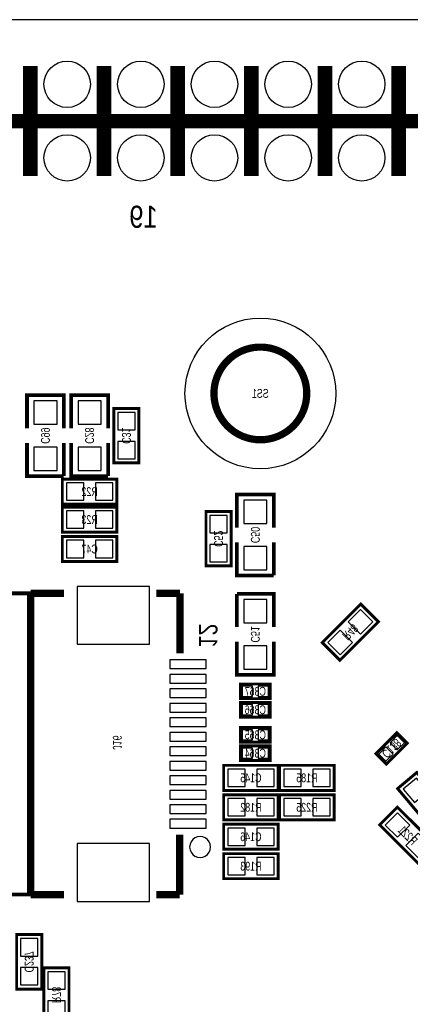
# Model space of a CAD drawing. Extents: x -8 to 119, y -73 to 71.
# Tile 5 of 8: x 27 to 41, y 37 to 71. Entities that reach past the tile are written whole.
import ezdxf
from ezdxf.enums import TextEntityAlignment as Align

# ---------------------------------------------------------------- set-up
doc = ezdxf.new("R2010")
doc.units = 0
for name, color, linetype in [('BG_OUTLINE', 12, 'CONTINUOUS'), ('BG_SILKSCREEN_BOTTOM', 173, 'CONTINUOUS'), ('PG_SILKSCREEN_BOTTOM', 150, 'CONTINUOUS'), ('PIN_BOTTOM', 202, 'CONTINUOUS'), ('RD_SILKSCREEN_BOTTOM', 122, 'CONTINUOUS')]:
    doc.layers.add(name, color=color, linetype=linetype)

msp = doc.modelspace()

# ---------------------------------------------------------------- linework, layer by layer
at = {"layer": 'BG_OUTLINE'}
msp.add_lwpolyline([(80.99999, 70.500011, 0.414212), (80.499991, 71.00001), (1.999996, 71.00001, 0.414215), (0, 68.999989), (0, 1.999996, 0.414212), (1.999996, 0), (109.000011, 0, 0.414212), (111.000007, 1.999996), (111.000007, 68.999989, 0.414214), (109.000011, 71.00001), (83.500011, 71.00001, 0.414213), (83.000012, 70.500011), (83.000012, 66.999993, -0.414217), (81.999988, 65.999995, -0.41421), (80.99999, 66.999993)], format="xyb", close=True, dxfattribs=at)
at = {"layer": 'BG_SILKSCREEN_BOTTOM', "const_width": 0.127}
msp.add_lwpolyline([(27.432406, 51.199898), (25.4, 51.199898), (25.4, 40.799918), (27.432406, 40.799918)], dxfattribs=at)
at = {"layer": 'PG_SILKSCREEN_BOTTOM'}
for points, const_width in [([(27.420011, 65.599996), (27.420011, 69.399988)], 0.499999), ([(29.960011, 65.599996), (29.960011, 69.399988)], 0.499999), ([(32.500011, 65.599996), (32.500011, 69.399988)], 0.499999), ([(35.040011, 65.599996), (35.040011, 69.399988)], 0.499999), ([(37.580011, 65.599996), (37.580011, 69.399988)], 0.499999), ([(40.120011, 65.599996), (40.120011, 69.399988)], 0.499999), ([(7.740015, 67.499992), (57.260007, 67.499992)], 0.499999), ([(28.575, 56.896), (28.575, 58.039), (27.305, 58.039), (27.305, 56.896)], 0.127), ([(30.099, 56.896), (30.099, 58.039), (28.829, 58.039), (28.829, 56.896)], 0.127), ([(31.1658, 55.7022), (31.1658, 57.5818), (30.3022, 57.5818), (30.3022, 55.7022), (31.1658, 55.7022)], 0.1016), ([(27.305, 56.388), (27.305, 55.245), (28.575, 55.245)], 0.127), ([(28.575, 55.245), (28.575, 56.388)], 0.127), ([(28.829, 56.388), (28.829, 55.245), (30.099, 55.245)], 0.127), ([(30.099, 55.245), (30.099, 56.388)], 0.127), ([(28.5242, 54.2798), (30.4038, 54.2798), (30.4038, 55.1434), (28.5242, 55.1434), (28.5242, 54.2798)], 0.1016), ([(35.814, 53.467), (35.814, 54.61), (34.544, 54.61), (34.544, 53.467)], 0.127), ([(28.5242, 53.3146), (30.4038, 53.3146), (30.4038, 54.1782), (28.5242, 54.1782), (28.5242, 53.3146)], 0.1016), ([(34.3408, 52.1462), (34.3408, 54.0258), (33.4772, 54.0258), (33.4772, 52.1462), (34.3408, 52.1462)], 0.1016), ([(28.5242, 52.2986), (30.4038, 52.2986), (30.4038, 53.1622), (28.5242, 53.1622), (28.5242, 52.2986)], 0.1016), ([(34.544, 52.959), (34.544, 51.816), (35.814, 51.816)], 0.127), ([(35.814, 51.816), (35.814, 52.959)], 0.127), ([(27.432406, 40.799918), (27.432406, 51.199898)], 0.254), ([(27.432406, 51.199898), (28.576194, 51.199898)], 0.254), ([(31.763106, 51.199898), (32.585304, 51.199898)], 0.254), ([(32.585304, 49.131118), (32.585304, 51.199898)], 0.254), ([(35.814, 50.038), (35.814, 51.181), (34.544, 51.181)], 0.127), ([(34.544, 51.181), (34.544, 50.038)], 0.127), ([(38.096393, 48.890326), (39.425474, 50.219407), (38.814807, 50.830074), (37.485726, 49.500993), (38.096393, 48.890326)], 0.1016), ([(34.544, 49.53), (34.544, 48.387), (35.814, 48.387), (35.814, 49.53)], 0.127), ([(35.687, 47.563456), (34.671, 47.563456), (34.671, 48.071456), (35.687, 48.071456), (35.687, 47.563456)], 0.1016), ([(35.687, 46.928456), (34.671, 46.928456), (34.671, 47.436456), (35.687, 47.436456), (35.687, 46.928456)], 0.1016), ([(35.687, 46.063433), (34.671, 46.063433), (34.671, 46.571433), (35.687, 46.571433), (35.687, 46.063433)], 0.1016), ([(40.41681, 46.026603), (39.698397, 45.30819), (39.33919, 45.667397), (40.057603, 46.38581), (40.41681, 46.026603)], 0.1016), ([(35.687, 45.428433), (34.671, 45.428433), (34.671, 45.936433), (35.687, 45.936433), (35.687, 45.428433)], 0.1016), ([(35.9664, 45.2628), (34.0868, 45.2628), (34.0868, 44.3992), (35.9664, 44.3992), (35.9664, 45.2628)], 0.1016), ([(37.8968, 45.2628), (36.0172, 45.2628), (36.0172, 44.3992), (37.8968, 44.3992), (37.8968, 45.2628)], 0.1016), ([(41.955872, 43.575834), (40.747696, 45.015683), (40.086128, 44.460566), (41.294304, 43.020717), (41.955872, 43.575834)], 0.1016), ([(35.9664, 44.2468), (34.0868, 44.2468), (34.0868, 43.3832), (35.9664, 43.3832), (35.9664, 44.2468)], 0.1016), ([(36.0172, 43.3832), (37.8968, 43.3832), (37.8968, 44.2468), (36.0172, 44.2468), (36.0172, 43.3832)], 0.1016), ([(41.406674, 42.490593), (40.077593, 43.819674), (39.466926, 43.209007), (40.796007, 41.879926), (41.406674, 42.490593)], 0.1016), ([(35.9664, 43.2308), (34.0868, 43.2308), (34.0868, 42.3672), (35.9664, 42.3672), (35.9664, 43.2308)], 0.1016), ([(32.569302, 40.799918), (32.569302, 42.868698)], 0.254), ([(35.9664, 42.2148), (34.0868, 42.2148), (34.0868, 41.3512), (35.9664, 41.3512), (35.9664, 42.2148)], 0.1016), ([(27.432406, 40.799918), (28.576194, 40.799918)], 0.254), ([(31.763106, 40.799918), (32.569302, 40.799918)], 0.254), ([(26.9494, 39.4208), (26.9494, 37.5412), (27.813, 37.5412), (27.813, 39.4208), (26.9494, 39.4208)], 0.1016), ([(28.7528, 36.3982), (28.7528, 38.2778), (27.8892, 38.2778), (27.8892, 36.3982), (28.7528, 36.3982)], 0.1016)]:
    msp.add_lwpolyline(points, dxfattribs=dict(at, const_width=const_width))
at = {"layer": 'PG_SILKSCREEN_BOTTOM', "const_width": 0.250012}
msp.add_lwpolyline([(36.951412, 58.099808, 1.000001), (33.751418, 58.099808, 0.999999), (36.951412, 58.099808)], format="xyb", dxfattribs=at)
at = {"layer": 'PG_SILKSCREEN_BOTTOM'}
msp.add_lwpolyline([(33.634604, 42.4434, 1), (32.913407, 42.443389, 1)], format="xyb", close=True, dxfattribs=at)
at = {"layer": 'PIN_BOTTOM'}
for points in [[(27.53995, 57.04205), (28.34005, 57.04205), (28.34005, 57.84215), (27.53995, 57.84215)], [(29.06395, 57.04205), (29.86405, 57.04205), (29.86405, 57.84215), (29.06395, 57.84215)], [(30.434305, 56.842177), (31.033695, 56.842177), (31.033695, 57.441567), (30.434305, 57.441567)], [(30.434305, 55.842433), (31.033695, 55.842433), (31.033695, 56.441823), (30.434305, 56.441823)], [(27.53995, 55.44185), (28.34005, 55.44185), (28.34005, 56.24195), (27.53995, 56.24195)], [(29.06395, 55.44185), (29.86405, 55.44185), (29.86405, 56.24195), (29.06395, 56.24195)], [(28.664433, 55.011295), (28.664433, 54.411905), (29.263823, 54.411905), (29.263823, 55.011295)], [(29.664177, 55.011295), (29.664177, 54.411905), (30.263567, 54.411905), (30.263567, 55.011295)], [(34.77895, 53.61305), (35.57905, 53.61305), (35.57905, 54.41315), (34.77895, 54.41315)], [(28.664433, 54.046095), (28.664433, 53.446705), (29.263823, 53.446705), (29.263823, 54.046095)], [(29.664177, 54.046095), (29.664177, 53.446705), (30.263567, 53.446705), (30.263567, 54.046095)], [(33.609305, 53.286177), (34.208695, 53.286177), (34.208695, 53.885567), (33.609305, 53.885567)], [(28.664433, 53.030095), (28.664433, 52.430705), (29.263823, 52.430705), (29.263823, 53.030095)], [(29.664177, 53.030095), (29.664177, 52.430705), (30.263567, 52.430705), (30.263567, 53.030095)], [(33.609305, 52.286433), (34.208695, 52.286433), (34.208695, 52.885823), (33.609305, 52.885823)], [(34.77895, 52.01285), (35.57905, 52.01285), (35.57905, 52.81295), (34.77895, 52.81295)], [(29.031806, 49.440008), (31.531801, 49.440008), (31.531801, 51.440004), (29.031806, 51.440004)], [(35.57905, 50.98415), (34.77895, 50.98415), (34.77895, 50.18405), (35.57905, 50.18405)], [(38.385234, 50.213666), (38.809066, 49.789834), (39.232899, 50.213666), (38.809066, 50.637499)], [(37.678301, 49.506734), (38.102134, 49.082901), (38.525966, 49.506734), (38.102134, 49.930566)], [(35.57905, 49.38395), (34.77895, 49.38395), (34.77895, 48.58385), (35.57905, 48.58385)], [(32.2318, 48.599915), (33.48181, 48.599915), (33.48181, 48.899915), (32.2318, 48.899915)], [(32.2318, 48.100018), (33.48181, 48.100018), (33.48181, 48.400017), (32.2318, 48.400017)], [(35.078924, 47.64245), (35.078924, 47.992462), (34.728912, 47.992462), (34.728912, 47.64245)], [(35.629088, 47.64245), (35.629088, 47.992462), (35.279076, 47.992462), (35.279076, 47.64245)], [(32.2318, 47.599917), (33.48181, 47.599917), (33.48181, 47.899917), (32.2318, 47.899917)], [(32.2318, 47.099995), (33.48181, 47.099995), (33.48181, 47.399994), (32.2318, 47.399994)], [(35.078924, 47.00745), (35.078924, 47.357462), (34.728912, 47.357462), (34.728912, 47.00745)], [(35.629088, 47.00745), (35.629088, 47.357462), (35.279076, 47.357462), (35.279076, 47.00745)], [(32.2318, 46.599894), (33.48181, 46.599894), (33.48181, 46.899893), (32.2318, 46.899893)], [(32.2318, 46.099997), (33.48181, 46.099997), (33.48181, 46.399996), (32.2318, 46.399996)], [(35.078924, 46.142427), (35.078924, 46.492439), (34.728912, 46.492439), (34.728912, 46.142427)], [(35.629088, 46.142427), (35.629088, 46.492439), (35.279076, 46.492439), (35.279076, 46.142427)], [(40.320009, 46.041513), (40.072513, 46.289009), (39.825017, 46.041513), (40.072513, 45.794017)], [(32.2318, 45.599896), (33.48181, 45.599896), (33.48181, 45.899895), (32.2318, 45.899895)], [(39.930983, 45.652487), (39.683487, 45.899983), (39.435991, 45.652487), (39.683487, 45.404991)], [(35.078924, 45.507427), (35.078924, 45.857439), (34.728912, 45.857439), (34.728912, 45.507427)], [(35.629088, 45.507427), (35.629088, 45.857439), (35.279076, 45.857439), (35.279076, 45.507427)], [(32.2318, 45.099999), (33.48181, 45.099999), (33.48181, 45.399998), (32.2318, 45.399998)], [(32.2318, 44.599898), (33.48181, 44.599898), (33.48181, 44.899898), (32.2318, 44.899898)], [(34.826423, 44.531305), (34.826423, 45.130695), (34.227033, 45.130695), (34.227033, 44.531305)], [(35.826167, 44.531305), (35.826167, 45.130695), (35.226777, 45.130695), (35.226777, 44.531305)], [(36.756823, 44.531305), (36.756823, 45.130695), (36.157433, 45.130695), (36.157433, 44.531305)], [(37.756567, 44.531305), (37.756567, 45.130695), (37.157177, 45.130695), (37.157177, 44.531305)], [(40.662751, 43.978911), (41.121909, 44.364191), (40.736629, 44.82335), (40.277471, 44.43807)], [(32.2318, 44.100001), (33.48181, 44.100001), (33.48181, 44.4), (32.2318, 44.4)], [(32.2318, 43.5999), (33.48181, 43.5999), (33.48181, 43.899899), (32.2318, 43.899899)], [(34.826423, 43.515305), (34.826423, 44.114695), (34.227033, 44.114695), (34.227033, 43.515305)], [(35.826167, 43.515305), (35.826167, 44.114695), (35.226777, 44.114695), (35.226777, 43.515305)], [(36.157433, 44.114695), (36.157433, 43.515305), (36.756823, 43.515305), (36.756823, 44.114695)], [(37.157177, 44.114695), (37.157177, 43.515305), (37.756567, 43.515305), (37.756567, 44.114695)], [(40.083334, 42.779434), (40.507166, 43.203266), (40.083334, 43.627099), (39.659501, 43.203266)], [(32.2318, 43.100003), (33.48181, 43.100003), (33.48181, 43.400002), (32.2318, 43.400002)], [(34.826423, 42.499305), (34.826423, 43.098695), (34.227033, 43.098695), (34.227033, 42.499305)], [(35.826167, 42.499305), (35.826167, 43.098695), (35.226777, 43.098695), (35.226777, 42.499305)], [(40.790266, 42.072501), (41.214099, 42.496334), (40.790266, 42.920166), (40.366434, 42.496334)], [(29.031806, 40.559914), (31.531801, 40.559914), (31.531801, 42.55991), (29.031806, 42.55991)], [(34.826423, 41.483305), (34.826423, 42.082695), (34.227033, 42.082695), (34.227033, 41.483305)], [(35.826167, 41.483305), (35.826167, 42.082695), (35.226777, 42.082695), (35.226777, 41.483305)], [(27.680895, 39.280567), (27.081505, 39.280567), (27.081505, 38.681177), (27.680895, 38.681177)], [(27.680895, 38.280823), (27.081505, 38.280823), (27.081505, 37.681433), (27.680895, 37.681433)], [(28.021305, 37.538177), (28.620695, 37.538177), (28.620695, 38.137567), (28.021305, 38.137567)], [(28.021305, 36.538433), (28.620695, 36.538433), (28.620695, 37.137823), (28.021305, 37.137823)]]:
    msp.add_lwpolyline(points, close=True, dxfattribs=at)
for centre, radius in [((28.690011, 68.769992), 0.799998), ((31.230011, 68.769992), 0.799998), ((33.770011, 68.769992), 0.799998), ((36.310011, 68.769992), 0.799998), ((38.850011, 68.769992), 0.799998), ((28.690011, 66.229992), 0.799998), ((31.230011, 66.229992), 0.799998), ((33.770011, 66.229992), 0.799998), ((36.310011, 66.229992), 0.799998), ((38.850011, 66.229992), 0.799998), ((35.351415, 58.099808), 2.599944)]:
    msp.add_circle(centre, radius, dxfattribs=at)

# ---------------------------------------------------------------- texts
at = {"layer": 'BG_SILKSCREEN_BOTTOM', "text_generation_flag": 2, "width": 0.866667}
msp.add_text('19', height=0.762, dxfattribs=at).set_placement((31.814211, 63.816992))
at = {"layer": 'PG_SILKSCREEN_BOTTOM', "text_generation_flag": 2, "width": 0.88}
msp.add_text('12', height=0.635, rotation=270, dxfattribs=at).set_placement((33.2359, 49.3268))
at = {"layer": 'RD_SILKSCREEN_BOTTOM', "text_generation_flag": 2, "width": 0.75}
for s, p in [('SS1', (35.351415, 57.947408)), ('R22', (29.464, 54.5592)), ('R23', (29.464, 53.594)), ('C47', (29.464, 52.578)), ('C367', (35.179, 47.665056)), ('C366', (35.179, 47.030056)), ('C365', (35.179, 46.165033)), ('C364', (35.179, 45.530033)), ('C145', (35.0266, 44.6786)), ('R185', (36.957, 44.6786)), ('R182', (35.0266, 43.6626)), ('R225', (36.957, 43.6626)), ('C146', (35.0266, 42.6466)), ('R193', (35.0266, 41.6306))]:
    msp.add_text(s, height=0.3048, dxfattribs=at).set_placement(p, align=Align.CENTER)
for s, rotation, p in [('C99', 270, (27.7876, 56.642356)), ('C28', 270, (29.3116, 56.642356)), ('C31', 270, (30.5816, 56.642356)), ('C50', 270, (35.0266, 53.213356)), ('C52', 270, (33.7566, 53.086356)), ('C51', 270, (35.0266, 49.784356)), ('R48', 225, (38.348056, 49.968175)), ('J16', 270, (30.266894, 46.050149)), ('C138', 225, (39.770456, 45.954975)), ('R221', 315, (40.328748, 42.742333)), ('C237', 270, (27.2288, 38.481356)), ('R78', 270, (28.1686, 37.338356))]:
    msp.add_text(s, height=0.3048, rotation=rotation, dxfattribs=at).set_placement(p, align=Align.CENTER)

doc.saveas('drawing.dxf')
